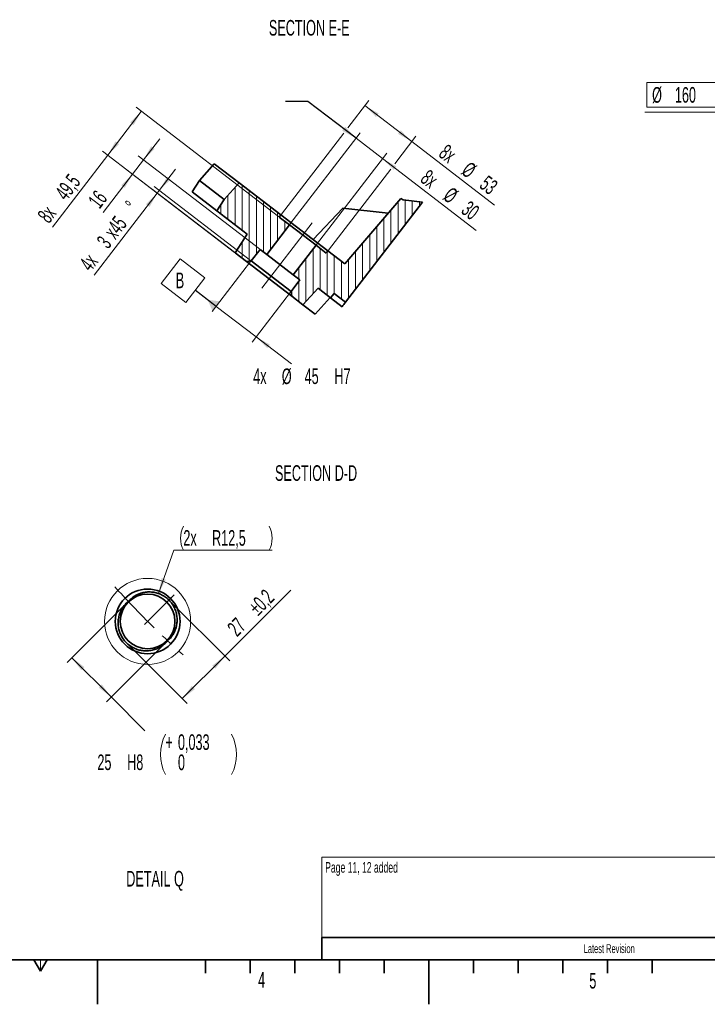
# Model space of a CAD drawing. Header units: millimetres. Extents: x 0 to 6126, y 0 to 4200.
# Tile 8 of 14: x 2073 to 3614, y 0 to 2208. Entities that reach past the tile are written whole.
import ezdxf

# ---------------------------------------------------------------- set-up
doc = ezdxf.new("R2010")
doc.units = ezdxf.units.MM
doc.header["$LTSCALE"] = 10
doc.linetypes.add('CENTERX2', pattern=[20.32, 12.7, -2.54, 2.54, -2.54])
doc.styles.add('SLDTEXTSTYLE0', font='TXT', dxfattribs={"width": 0.605})
doc.dimstyles.new('SLDDIMSTYLE10', dxfattribs={"dimtxt": 0.18, "dimasz": 35, "dimexe": 0, "dimexo": 0.0625, "dimgap": 0, "dimtad": 0, "dimtih": 1, "dimtoh": 1, "dimdec": 0, "dimrnd": 1e-09, "dimzin": 0, "dimdsep": 46, "dimtxsty": 'Standard', "dimsah": 1, "dimcen": 0.09, "dimadec": 0, "dimazin": 0, "dimtfac": 35, "dimtdec": 0, "dimtofl": 0, "dimtmove": 0, "dimatfit": 3, "dimfxl": 1, "dimfrac": 2, "dimtolj": 1, "dimtzin": 0, "dimarcsym": 0})
doc.dimstyles.new('SLDDIMSTYLE11', dxfattribs={"dimtxt": 35, "dimasz": 35, "dimexe": 0, "dimexo": 0.0625, "dimgap": -8.75, "dimtad": 0, "dimtih": 1, "dimtoh": 1, "dimdec": 1, "dimlfac": 0.3, "dimrnd": 1e-09, "dimzin": 12, "dimdsep": 46, "dimtxsty": 'SLDTEXTSTYLE0', "dimsah": 1, "dimcen": 0, "dimadec": 0, "dimazin": 3, "dimtfac": 1, "dimtmove": 0, "dimatfit": 3, "dimfxl": 1, "dimfrac": 2, "dimtolj": 1, "dimarcsym": 0})
doc.dimstyles.new('SLDDIMSTYLE20', dxfattribs={"dimtxt": 35, "dimasz": 35, "dimexe": 0, "dimexo": 0.0625, "dimgap": 8.75, "dimtad": 0, "dimtih": 1, "dimtoh": 1, "dimdec": 1, "dimlfac": 0.2, "dimrnd": 1e-09, "dimzin": 12, "dimdsep": 46, "dimtxsty": 'SLDTEXTSTYLE0', "dimsah": 1, "dimcen": 0, "dimadec": 0, "dimazin": 3, "dimtfac": 1, "dimtofl": 0, "dimtmove": 0, "dimatfit": 3, "dimfxl": 1, "dimfrac": 2, "dimtolj": 1, "dimtzin": 12, "dimarcsym": 0})
doc.dimstyles.new('SLDDIMSTYLE21', dxfattribs={"dimtxt": 35, "dimasz": 35, "dimexe": 0, "dimexo": 0.0625, "dimgap": 8.75, "dimtad": 0, "dimtih": 1, "dimtoh": 1, "dimdec": 3, "dimlfac": 0.2, "dimrnd": 1e-09, "dimzin": 12, "dimdsep": 46, "dimtxsty": 'SLDTEXTSTYLE0', "dimsah": 1, "dimcen": 0.09, "dimadec": 0, "dimazin": 3, "dimtol": 1, "dimtp": 0.033, "dimtfac": 1, "dimtdec": 3, "dimtofl": 0, "dimtmove": 0, "dimatfit": 3, "dimfxl": 1, "dimfrac": 2, "dimtolj": 1, "dimarcsym": 0})
doc.dimstyles.new('SLDDIMSTYLE22', dxfattribs={"dimtxt": 35, "dimasz": 35, "dimexe": 0, "dimexo": 0.0625, "dimgap": 8.75, "dimtad": 1, "dimdec": 1, "dimlfac": 0.2, "dimrnd": 1e-09, "dimzin": 12, "dimdsep": 46, "dimtxsty": 'SLDTEXTSTYLE0', "dimsah": 1, "dimcen": 0.09, "dimadec": 0, "dimazin": 3, "dimtol": 1, "dimtp": 0.2, "dimtm": 0.2, "dimtfac": 1, "dimtdec": 1, "dimtofl": 0, "dimtmove": 0, "dimatfit": 3, "dimfxl": 1, "dimfrac": 2, "dimtolj": 1, "dimarcsym": 0})
doc.dimstyles.new('SLDDIMSTYLE7', dxfattribs={"dimtxt": 35, "dimasz": 35, "dimexe": 0, "dimexo": 0.0625, "dimgap": 8.75, "dimtad": 1, "dimdec": 1, "dimlfac": 0.4, "dimrnd": 1e-09, "dimzin": 12, "dimdsep": 46, "dimtxsty": 'SLDTEXTSTYLE0', "dimsah": 1, "dimcen": 0.09, "dimadec": 0, "dimazin": 3, "dimtfac": 1, "dimtmove": 0, "dimatfit": 0, "dimfxl": 1, "dimfrac": 2, "dimtolj": 1, "dimtzin": 12, "dimarcsym": 0})
doc.dimstyles.new('SLDDIMSTYLE8', dxfattribs={"dimtxt": 35, "dimasz": 35, "dimexe": 0, "dimexo": 0.0625, "dimgap": 8.75, "dimtad": 1, "dimdec": 1, "dimlfac": 0.4, "dimrnd": 1e-09, "dimzin": 12, "dimdsep": 46, "dimtxsty": 'SLDTEXTSTYLE0', "dimsah": 1, "dimcen": 0.09, "dimadec": 0, "dimazin": 3, "dimtfac": 1, "dimtofl": 0, "dimtmove": 0, "dimatfit": 3, "dimfxl": 1, "dimfrac": 2, "dimtolj": 1, "dimtzin": 12, "dimarcsym": 0})
doc.dimstyles.new('SLDDIMSTYLE9', dxfattribs={"dimtxt": 35, "dimasz": 35, "dimexe": 0, "dimexo": 0.0625, "dimgap": 8.75, "dimtad": 0, "dimtih": 1, "dimtoh": 1, "dimdec": 1, "dimlfac": 0.4, "dimrnd": 1e-09, "dimzin": 12, "dimdsep": 46, "dimtxsty": 'SLDTEXTSTYLE0', "dimsah": 1, "dimcen": 0.09, "dimadec": 0, "dimazin": 3, "dimtfac": 1, "dimtmove": 0, "dimatfit": 0, "dimfxl": 1, "dimfrac": 2, "dimtolj": 1, "dimarcsym": 0})

# ---------------------------------------------------------------- blocks, each defined once
blk = doc.blocks.new('_D_9')
at = {"color": 7, "linetype": 'Continuous', "lineweight": 0}
for p, q in [((2826.8, 1941.9), (2779.2, 1978.4)), ((2678.9, 1749.1), (2836, 1953.8)), ((2826.8, 1941.9), (2886.3, 1896.2)), ((2738.4, 1703.5), (2895.5, 1908.1)), ((2886.3, 1896.2), (3096.2, 1735.2))]:
    blk.add_line(p, q, dxfattribs=at)
at = {"color": 7, "linetype": 'Continuous', "lineweight": 18}
for points in [[(2826.8, 1941.9), (2802.1, 1967.2), (2796, 1959.2)], [(2886.3, 1896.2), (2911.1, 1871), (2917.1, 1878.9)]]:
    blk.add_solid(points, dxfattribs=at)
at = {"color": 7, "linetype": 'Continuous', "lineweight": 18, "char_height": 35, "attachment_point": 1, "rotation": 322.5, "style": 'SLDTEXTSTYLE0'}
for s, insert in [('8x', (2989.9, 1873.7)), ('%%c', (3040.8, 1834.6)), ('30', (3081.3, 1803.6))]:
    blk.add_mtext(s, dxfattribs=dict(at, insert=insert))
blk = doc.blocks.new('_D_10')
at = {"color": 7, "linetype": 'Continuous', "lineweight": 0}
for p, q in [((2808.7, 1965.4), (2855.8, 2026.8)), ((2846.6, 2014.9), (2951.8, 1934.3)), ((2659.9, 1771.6), (2799.4, 1953.3)), ((2913.8, 1884.8), (2960.9, 1946.2)), ((2951.8, 1934.3), (3137.2, 1792)), ((2765, 1690.9), (2904.5, 1872.7))]:
    blk.add_line(p, q, dxfattribs=at)
at = {"color": 7, "linetype": 'Continuous', "lineweight": 18}
for points in [[(2846.6, 2014.9), (2871.4, 1989.6), (2877.4, 1997.6)], [(2951.8, 1934.3), (2927, 1959.5), (2920.9, 1951.6)]]:
    blk.add_solid(points, dxfattribs=at)
at = {"color": 7, "linetype": 'Continuous', "lineweight": 18, "char_height": 35, "attachment_point": 1, "rotation": 322.5, "style": 'SLDTEXTSTYLE0'}
for s, insert in [('8x', (3030.9, 1930.5)), ('%%c', (3081.8, 1891.4)), ('53', (3122.3, 1860.4))]:
    blk.add_mtext(s, dxfattribs=dict(at, insert=insert))
blk = doc.blocks.new('_D_11')
at = {"color": 7, "linetype": 'Continuous', "lineweight": 0}
for p, q in [((2590.8, 1665.1), (2504.8, 1553)), ((2513.9, 1564.9), (2466.3, 1601.5)), ((2680.1, 1596.7), (2594.1, 1484.5)), ((2513.9, 1564.9), (2603.2, 1496.4)), ((2603.2, 1496.4), (2682.1, 1435.9))]:
    blk.add_line(p, q, dxfattribs=at)
at = {"color": 7, "linetype": 'Continuous', "lineweight": 18}
blk.add_solid([(2603.2, 1496.4), (2627.9, 1471.2), (2634, 1479.1)], dxfattribs=at)
at = {"color": 7, "linetype": 'Continuous', "lineweight": 18, "char_height": 35, "attachment_point": 1, "style": 'SLDTEXTSTYLE0'}
for s, insert in [('4x', (2596.5, 1425.7)), ('%%c', (2660.6, 1425.6)), ('45', (2711.7, 1425.7)), ('H7', (2778.3, 1425.7))]:
    blk.add_mtext(s, dxfattribs=dict(at, insert=insert))
blk = doc.blocks.new('_D_12')
at = {"color": 7, "linetype": 'Continuous', "lineweight": 0}
for p, q in [((2386.2, 1824.7), (2422.8, 1872.3)), ((2590.5, 1668), (2374.3, 1833.8)), ((2381.7, 1818.7), (2240.6, 1634.8)), ((2580, 1666.6), (2369.8, 1827.9)), ((2381.7, 1818.7), (2386.2, 1824.7))]:
    blk.add_line(p, q, dxfattribs=at)
at = {"color": 7, "linetype": 'Continuous', "lineweight": 18}
for points in [[(2386.2, 1824.7), (2411.5, 1849.4), (2403.6, 1855.5)], [(2381.7, 1818.7), (2356.4, 1794), (2364.3, 1787.9)]]:
    blk.add_solid(points, dxfattribs=at)
at = {"color": 7, "linetype": 'Continuous', "lineweight": 18, "char_height": 35, "attachment_point": 1, "rotation": 52.5, "style": 'SLDTEXTSTYLE0'}
for s, insert in [('x45', (2260, 1734.5)), ('%%d', (2307.3, 1795.9)), ('3', (2243.7, 1713.2)), ('4x', (2204.7, 1662.3))]:
    blk.add_mtext(s, dxfattribs=dict(at, insert=insert))
blk = doc.blocks.new('_D_13')
at = {"color": 7, "linetype": 'Continuous', "lineweight": 0}
for p, q in [((2350.5, 1893.1), (2387, 1940.7)), ((2610.3, 1693.7), (2338.6, 1902.2)), ((2326.1, 1861.3), (2350.5, 1893.1)), ((2326.1, 1861.3), (2260.3, 1775.5)), ((2554.7, 1686), (2314.2, 1870.5))]:
    blk.add_line(p, q, dxfattribs=at)
at = {"color": 7, "linetype": 'Continuous', "lineweight": 18}
for points in [[(2350.5, 1893.1), (2375.8, 1917.8), (2367.8, 1923.9)], [(2326.1, 1861.3), (2300.9, 1836.6), (2308.8, 1830.5)]]:
    blk.add_solid(points, dxfattribs=at)
at = {"color": 7, "linetype": 'Continuous', "lineweight": 18, "insert": (2224.5, 1803), "char_height": 35, "attachment_point": 1, "rotation": 52.5, "style": 'SLDTEXTSTYLE0'}
blk.add_mtext('16', dxfattribs=at)
blk = doc.blocks.new('_D_14')
at = {"color": 7, "linetype": 'Continuous', "lineweight": 0}
for p, q in [((2653.3, 1766.3), (2334, 2011.3)), ((2270.6, 1904), (2345.9, 2002.1)), ((2270.6, 1904), (2146.9, 1742.7)), ((2554.7, 1686), (2258.7, 1913.1))]:
    blk.add_line(p, q, dxfattribs=at)
at = {"color": 7, "linetype": 'Continuous', "lineweight": 18}
for points in [[(2345.9, 2002.1), (2320.7, 1977.4), (2328.6, 1971.3)], [(2270.6, 1904), (2295.9, 1928.7), (2287.9, 1934.8)]]:
    blk.add_solid(points, dxfattribs=at)
at = {"color": 7, "linetype": 'Continuous', "lineweight": 18, "char_height": 35, "attachment_point": 1, "rotation": 52.5, "style": 'SLDTEXTSTYLE0'}
for s, insert in [('49,5', (2150.2, 1821.1)), ('8x', (2111.1, 1770.2))]:
    blk.add_mtext(s, dxfattribs=dict(at, insert=insert))
blk = doc.blocks.new('SW_DATUMTAG_0')
at = {"color": 0, "linetype": 'Continuous', "lineweight": 18}
for p, q in [((-33, 20.4), (9.6, 75.9)), ((9.6, 75.9), (65.1, 33.3)), ((65.1, 33.3), (22.5, -22.2)), ((22.5, -22.2), (-33, 20.4)), ((90.9, -30.6), (43.8, 5.6))]:
    blk.add_line(p, q, dxfattribs=at)
at = {"color": 0, "linetype": 'Continuous', "lineweight": 0}
blk.add_solid([(99.4, -19.5), (82.4, -41.7), (71.4, -15.7)], dxfattribs=at)
at = {"color": 0, "linetype": 'Continuous', "lineweight": 0, "insert": (0, 45.1), "char_height": 35, "attachment_point": 1, "style": 'SLDTEXTSTYLE0'}
blk.add_mtext('B', dxfattribs=at)
blk = doc.blocks.new('_D_15')
at = {"color": 7, "linetype": 'Continuous', "lineweight": 0}
for p, q in [((3478.1, 2011.4), (3478.1, 2066.8)), ((3478.1, 2066.8), (3633.4, 2066.8)), ((3633.4, 2066.8), (3633.4, 2011.4)), ((3633.4, 2011.4), (3478.1, 2011.4)), ((3652.4, 2000.6), (3474.1, 2000.6)), ((3810.6, 1842.4), (3652.4, 2000.6)), ((4187.8, 1465.3), (3810.6, 1842.4)), ((4187.8, 1465.3), (4230.2, 1422.9))]:
    blk.add_line(p, q, dxfattribs=at)
at = {"color": 7, "linetype": 'Continuous', "lineweight": 18}
for points in [[(3810.6, 1842.4), (3789.4, 1870.7), (3782.3, 1863.6)], [(4187.8, 1465.3), (4209, 1437), (4216, 1444.1)]]:
    blk.add_solid(points, dxfattribs=at)
at = {"color": 7, "linetype": 'Continuous', "lineweight": 18, "char_height": 35, "attachment_point": 1, "style": 'SLDTEXTSTYLE0'}
for s, insert in [('%%c', (3490.1, 2056.5)), ('160', (3541.1, 2056.6))]:
    blk.add_mtext(s, dxfattribs=dict(at, insert=insert))
blk = doc.blocks.new('_D_32')
at = {"color": 7, "linetype": 'Continuous', "lineweight": 0}
for p, q in [((2384.4, 921), (2418.7, 1018.1)), ((2418.7, 1018.1), (2638.9, 1018.1))]:
    blk.add_line(p, q, dxfattribs=at)
at = {"color": 7, "linetype": 'Continuous', "lineweight": 18}
for centre, start, end in [((2493.8, 1045), 153.4349, 206.5651), ((2578.8, 1045), 333.4349, 26.5651)]:
    blk.add_arc(centre, 60.1, start, end, dxfattribs=at)
blk.add_solid([(2384.4, 921), (2400.8, 952.3), (2391.4, 955.7)], dxfattribs=at)
at = {"color": 7, "linetype": 'Continuous', "lineweight": 18, "char_height": 35, "attachment_point": 1, "style": 'SLDTEXTSTYLE0'}
for s, insert in [('2x', (2440.1, 1063.2)), ('R12,5', (2504.3, 1063.2))]:
    blk.add_mtext(s, dxfattribs=dict(at, insert=insert))
blk = doc.blocks.new('_D_33')
at = {"color": 7, "linetype": 'Continuous', "lineweight": 0}
for p, q in [((2310.9, 897.8), (2179.7, 766.6)), ((2399.3, 809.4), (2268.1, 678.2)), ((2190.3, 777.2), (2278.7, 688.8)), ((2278.7, 688.8), (2354, 613.4))]:
    blk.add_line(p, q, dxfattribs=at)
at = {"color": 7, "linetype": 'Continuous', "lineweight": 18}
for centre, start, end in [((2490.2, 560.2), 153.4349, 206.5651), ((2457.8, 560.2), 333.4349, 26.5651)]:
    blk.add_arc(centre, 101.1, start, end, dxfattribs=at)
for points in [[(2190.3, 777.2), (2211.5, 748.9), (2218.6, 756)], [(2278.7, 688.8), (2257.4, 717.1), (2250.4, 710)]]:
    blk.add_solid(points, dxfattribs=at)
at = {"color": 7, "linetype": 'Continuous', "lineweight": 18, "char_height": 35, "attachment_point": 1, "style": 'SLDTEXTSTYLE0'}
for s, insert in [('+', (2399.8, 605.3)), ('0,033', (2427.9, 605.3)), ('25', (2247.5, 560.2)), ('H8', (2314.1, 560.2)), ('0', (2427.9, 560.1))]:
    blk.add_mtext(s, dxfattribs=dict(at, insert=insert))
blk = doc.blocks.new('_D_34')
at = {"color": 7, "linetype": 'Continuous', "lineweight": 0}
for p, q in [((2533.1, 780.9), (2680.8, 928.5)), ((2409.2, 904.8), (2543.8, 770.3)), ((2313.7, 809.4), (2448.3, 674.8)), ((2437.7, 685.4), (2533.1, 780.9))]:
    blk.add_line(p, q, dxfattribs=at)
at = {"color": 7, "linetype": 'Continuous', "lineweight": 18}
for points in [[(2533.1, 780.9), (2504.9, 759.7), (2511.9, 752.6)], [(2437.7, 685.4), (2466, 706.6), (2458.9, 713.7)]]:
    blk.add_solid(points, dxfattribs=at)
at = {"color": 7, "linetype": 'Continuous', "lineweight": 18, "char_height": 35, "attachment_point": 1, "rotation": 45, "style": 'SLDTEXTSTYLE0'}
for s, insert in [('±0,2', (2582.8, 894.3)), ('27', (2535.7, 847.2))]:
    blk.add_mtext(s, dxfattribs=dict(at, insert=insert))

msp = doc.modelspace()

# ---------------------------------------------------------------- hatches: boundary and pattern name
at = {"linetype": 'Continuous', "lineweight": 18}
h = msp.add_hatch(dxfattribs=at)
h.set_pattern_fill('ANSI31', scale=5, angle=45, style=0)
h.paths.add_polyline_path([(2556.259855, 1684.756278), (2581.548442, 1665.351663), (2592.064303, 1666.736102), (2611.84905, 1692.520085), (2626.724425, 1681.105809), (2677.708194, 1747.549151), (2654.899286, 1765.051042), (2658.704045, 1770.0095), (2564.737433, 1842.112618), (2531.678972, 1804.455646), (2514.988363, 1779.448628), (2583.227455, 1727.086931)], flags=0)
h = msp.add_hatch(dxfattribs=at)
h.set_pattern_fill('ANSI31', scale=5, angle=45, style=0)
h.paths.add_polyline_path([(2803.265904, 1574.001396), (2975.483078, 1798.439186), (2932.47567, 1804.101219), (2927.164801, 1806.877467), (2801.858802, 1660.162992), (2763.823362, 1689.348611), (2760.018603, 1684.390153), (2737.209695, 1701.892044), (2686.225925, 1635.448701), (2701.1013, 1624.034425), (2681.316554, 1598.250441), (2682.700993, 1587.73458), (2707.989581, 1568.329965), (2741.898123, 1605.334646), (2769.692709, 1584.00711), (2777.82195, 1593.525229)], flags=0)

# ---------------------------------------------------------------- linework, layer by layer
at = {"color": 7, "linetype": 'Continuous', "lineweight": 35}
for p, q in [((2509.090635, 1884.811907), (2476.479058, 1846.81203)), ((2564.737433, 1842.112618), (2509.090635, 1884.811907)), ((2476.479058, 1846.81203), (2459.520318, 1822.010756)), ((2476.479058, 1846.81203), (2531.678972, 1804.455646)), ((2531.678972, 1804.455646), (2564.737433, 1842.112618)), ((2564.737433, 1842.112618), (2658.704045, 1770.0095)), ((2459.520318, 1822.010756), (2514.988363, 1779.448628)), ((2514.988363, 1779.448628), (2531.678972, 1804.455646)), ((2801.858802, 1660.162992), (2927.164801, 1806.877467)), ((2975.483078, 1798.439186), (2803.265904, 1574.001396)), ((2932.47567, 1804.101219), (2927.164801, 1806.877467)), ((2975.483078, 1798.439186), (2932.47567, 1804.101219)), ((2583.227455, 1727.086931), (2514.988363, 1779.448628)), ((2658.704045, 1770.0095), (2654.899286, 1765.051042)), ((2658.704045, 1770.0095), (2763.823362, 1689.348611)), ((2797.299691, 1784.776147), (2730.745851, 1714.729878)), ((2899.107385, 1774.026453), (2797.299691, 1784.776147)), ((2677.708194, 1747.549151), (2626.724425, 1681.105809)), ((2677.708194, 1747.549151), (2654.899286, 1765.051042)), ((2737.209695, 1701.892044), (2677.708194, 1747.549151)), ((2583.227455, 1727.086931), (2556.259855, 1684.756278)), ((2686.225925, 1635.448701), (2737.209695, 1701.892044)), ((2760.018603, 1684.390153), (2737.209695, 1701.892044)), ((2581.548442, 1665.351663), (2556.259855, 1684.756278)), ((2611.84905, 1692.520085), (2592.064303, 1666.736102)), ((2626.724425, 1681.105809), (2611.84905, 1692.520085)), ((2626.724425, 1681.105809), (2686.225925, 1635.448701)), ((2760.018603, 1684.390153), (2763.823362, 1689.348611)), ((2763.823362, 1689.348611), (2801.858802, 1660.162992)), ((2581.548442, 1665.351663), (2592.064303, 1666.736102)), ((2682.700993, 1587.73458), (2581.548442, 1665.351663)), ((2592.064303, 1666.736102), (2681.316554, 1598.250441)), ((2701.1013, 1624.034425), (2686.225925, 1635.448701)), ((2681.316554, 1598.250441), (2701.1013, 1624.034425)), ((2681.316554, 1598.250441), (2682.700993, 1587.73458)), ((2707.989581, 1568.329965), (2741.898123, 1605.334646)), ((2769.692709, 1584.00711), (2741.898123, 1605.334646)), ((2769.692709, 1584.00711), (2777.82195, 1593.525229)), ((2777.82195, 1593.525229), (2803.265904, 1574.001396)), ((2707.989581, 1568.329965), (2682.700993, 1587.73458)), ((2735.02244, 1547.586922), (2707.989581, 1568.329965)), ((2735.02244, 1547.586922), (2768.930983, 1584.591603)), ((2795.656386, 1564.08448), (2769.692709, 1584.00711)), ((2319.370551, 906.263278), (2312.299428, 899.19223)), ((2400.687827, 810.803906), (2407.758875, 817.874954)), ((2750, 150), (4030, 150)), ((2750, 150), (2750, 100)), ((200, 100), (5860, 100)), ((2105, 100), (2120, 74.019238)), ((2120, 74.019238), (2135, 100)), ((2247.5, 0), (2247.5, 100)), ((2490, 100), (2490, 70)), ((2590, 100), (2590, 70)), ((2690, 100), (2690, 70)), ((2790, 100), (2790, 70)), ((2890, 100), (2890, 70)), ((2990, 100), (2990, 0)), ((3090, 100), (3090, 70)), ((3190, 100), (3190, 70)), ((3290, 100), (3290, 70)), ((3390, 100), (3390, 70)), ((3490, 100), (3490, 70))]:
    msp.add_line(p, q, dxfattribs=at)
at = {"color": 7, "linetype": 'CENTERX2', "lineweight": 18, "ltscale": 2.5}
msp.add_line((2615.955664, 1605.4712), (2728.765595, 1752.487964), dxfattribs=at)
at = {"color": 7, "linetype": 'CENTERX2', "lineweight": 18}
for q in [(2419.533681, 918.038096), (2353.158304, 851.662719)]:
    msp.add_line((2363.564701, 862.069116), q, dxfattribs=at)
at = {"color": 7, "linetype": 'Continuous', "lineweight": 18}
for p, q in [((4030, 330), (2750, 330)), ((2750, 330), (2750, 150)), ((2120, 74.019238), (2120, 100))]:
    msp.add_line(p, q, dxfattribs=at)
at = {"color": 7, "linetype": 'CENTERX2', "lineweight": 35}
msp.add_line((2990, 100), (2990, 0), dxfattribs=at)
at = {"color": 7, "linetype": 'Continuous', "lineweight": 18}
msp.add_circle((2360.029194, 858.537864), 96.376389, dxfattribs=at)
at = {"color": 7, "linetype": 'Continuous', "lineweight": 35}
for centre, radius in [((2360.029189, 858.533592), 72.50005), ((2360.029175, 858.533567), 61.250001)]:
    msp.add_circle(centre, radius, dxfattribs=at)
at = {"color": 7, "linetype": 'CENTERX2', "lineweight": 18}
msp.add_arc((3774.24273, 2272.747145), 2000, 221.947946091, 228.137352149, dxfattribs=at)
at = {"color": 7, "linetype": 'Continuous', "lineweight": 35}
msp.add_open_spline([(2803.265904, 1574.001396), (2800.729837, 1570.69633), (2798.193325, 1567.390682), (2795.656386, 1564.08448)], degree=3, dxfattribs=at)
for points, knots in [([(2407.758875, 817.874954), (2408.819483, 818.983707), (2412.019017, 822.328477), (2415.691206, 827.351663), (2418.902345, 832.875191), (2421.079144, 837.424205), (2422.948764, 842.34285), (2424.413418, 847.46457), (2425.430801, 852.679756), (2426.191501, 859.688085), (2426.063976, 866.769242), (2425.040108, 873.746299), (2423.835619, 878.884688), (2422.215916, 883.875784), (2420.159339, 888.766968), (2416.893296, 894.990668), (2412.852624, 900.776422), (2408.143401, 905.98308), (2404.281391, 909.584259), (2400.147096, 912.833278), (2395.780681, 915.712038), (2391.139152, 918.241339), (2386.310607, 920.362674), (2381.33905, 922.063654), (2376.268648, 923.339266), (2371.05419, 924.194472), (2364.064095, 924.738458), (2357.027481, 924.397009), (2350.119423, 923.183074), (2345.433492, 921.941214), (2339.935469, 920.041502), (2333.544259, 917.096186), (2326.071725, 912.421141), (2321.617943, 908.328458), (2319.370551, 906.263278)], [0, 0, 0, 0, 0.0234484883, 0.0707369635, 0.094615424, 0.1210764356, 0.1477270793, 0.1749656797, 0.2024117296, 0.2288472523, 0.2826396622, 0.310063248, 0.3365463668, 0.3632204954, 0.390188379, 0.4175553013, 0.4705655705, 0.4974761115, 0.5247796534, 0.5511825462, 0.5777681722, 0.6046371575, 0.6318932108, 0.6582923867, 0.6848708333, 0.7117284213, 0.7389691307, 0.7919512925, 0.8188317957, 0.8460951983, 0.8659584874, 0.9076999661, 0.9534251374, 1, 1, 1, 1]), ([(2312.299428, 899.19223), (2311.238855, 898.083418), (2308.039481, 894.738529), (2304.367116, 889.715511), (2301.156052, 884.19197), (2298.97914, 879.643), (2297.109546, 874.72433), (2295.644884, 869.602615), (2294.627501, 864.387427), (2293.866811, 857.3791), (2293.994276, 850.297931), (2295.018286, 843.320889), (2296.222775, 838.18251), (2297.842367, 833.191384), (2299.898972, 828.300218), (2303.165, 822.076494), (2307.205756, 816.290781), (2311.914972, 811.084098), (2315.776986, 807.482955), (2319.911219, 804.233853), (2324.277678, 801.355193), (2328.919163, 798.825825), (2333.747714, 796.704478), (2338.719334, 795.003602), (2343.789664, 793.727679), (2349.004182, 792.872757), (2355.99422, 792.328743), (2363.03088, 792.669896), (2369.938862, 793.884162), (2374.624814, 795.125959), (2380.122853, 797.025699), (2386.514105, 799.970972), (2393.986651, 804.646046), (2398.440435, 808.738727), (2400.687827, 810.803906)], [0, 0, 0, 0, 0.02344878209, 0.07073663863, 0.09461509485, 0.12107626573, 0.14772690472, 0.17496550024, 0.20241154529, 0.22884706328, 0.28263946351, 0.31006309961, 0.33654621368, 0.3632202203, 0.39018809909, 0.41755501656, 0.47056549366, 0.49747602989, 0.52477956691, 0.55118215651, 0.5777680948, 0.6046367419, 0.63189279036, 0.65829232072, 0.68487094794, 0.71172803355, 0.73896911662, 0.79195085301, 0.81883148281, 0.84609488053, 0.86595816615, 0.90769998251, 0.95342514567, 1, 1, 1, 1])]:
    msp.add_open_spline(points, degree=3, knots=knots, dxfattribs=at)

# ---------------------------------------------------------------- block references
at = {"color": 7, "linetype": 'Continuous', "lineweight": 0}
msp.add_blockref('SW_DATUMTAG_0', (2423.064287, 1595.501978), dxfattribs=at)

# ---------------------------------------------------------------- texts
at = {"color": 7, "linetype": 'Continuous', "lineweight": 18, "char_height": 35, "attachment_point": 2, "style": 'SLDTEXTSTYLE0'}
for s, insert in [('SECTION E-E', (2722.082418, 2207.017973)), ('SECTION D-D', (2737.34066, 1208.647677))]:
    msp.add_mtext(s, dxfattribs=dict(at, insert=insert))
at = {"color": 7, "linetype": 'Continuous', "lineweight": 0, "style": 'SLDTEXTSTYLE0'}
for s, insert, char_height, attachment_point in [('Page 11, 12 added', (2757.781347, 318.907179), 23.8125, 1), ('DETAIL Q', (2376.662955, 299.101287), 35, 2), ('Latest Revision', (3393.994062, 134.834495), 20, 2), ('4', (2607.41735, 72.453178), 35, 1), ('5', (3349.344887, 70.320537), 35, 1)]:
    msp.add_mtext(s, dxfattribs=dict(at, insert=insert, char_height=char_height, attachment_point=attachment_point))

# ---------------------------------------------------------------- dimensions: what is measured, and where the dimension line sits
at = {"color": 7, "linetype": 'Continuous', "lineweight": 18}
dim = msp.add_diameter_dim_2p(p1=(3810.624482, 1842.409839), p2=(4187.755635, 1465.29376), dimstyle='SLDDIMSTYLE11', dxfattribs=at)
dim.commit()
dim.dimension.update_dxf_attribs({"geometry": '_D_15', "text_midpoint": (3555.728975, 2039.084033), "dimtype": 163})
for base, p1, p2, angle, text, dimstyle, picture, middle in [((2345.934966, 2002.127703), (2556.259855, 1684.756278), (2654.899286, 1765.051042), 52.5, '8x <>', 'SLDDIMSTYLE8', '_D_14', (2194.906802, 1805.303967)), ((2951.751407, 1934.261207), (2658.704045, 1770.0095), (2763.823362, 1689.348611), 322.5, '8x %%c<>', 'SLDDIMSTYLE8', '_D_10', (3070.307387, 1843.290003)), ((2886.329198, 1896.228364), (2677.708194, 1747.549151), (2737.209695, 1701.892044), 322.5, '8x %%c<>', 'SLDDIMSTYLE7', '_D_9', (3029.326001, 1786.503057)), ((2386.235918, 1824.673777), (2581.548442, 1665.351663), (2592.064303, 1666.736102), 52.5, '4x <>x45%%d', 'SLDDIMSTYLE7', '_D_12', (2298.362127, 1710.154423)), ((2603.199449, 1496.446247), (2592.064303, 1666.736102), (2681.316554, 1598.250441), 322.5, '4x %%c<>H7', 'SLDDIMSTYLE9', '_D_11', (2718.199326, 1408.203738)), ((2278.659193, 688.77526), (2312.29946, 899.192222), (2400.687808, 810.803875), 315, '<>H8', 'SLDDIMSTYLE21', '_D_33', (2403.210518, 564.223936))]:
    dim = msp.add_linear_dim(base=base, p1=p1, p2=p2, angle=angle, text=text, dimstyle=dimstyle, dxfattribs=at)
    dim.commit()
    dim.dimension.update_dxf_attribs({"geometry": picture, "text_midpoint": middle, "dimtype": 160})
for base, p1, p2, angle, dimstyle, picture, middle in [((2350.48593, 1893.07106), (2556.259855, 1684.756278), (2611.84905, 1692.520085), 52.5, 'SLDDIMSTYLE7', '_D_13', (2276.547016, 1796.71199)), ((2533.146959, 780.875207), (2312.29946, 810.803875), (2407.758875, 906.26329), 45, 'SLDDIMSTYLE22', '_D_34', (2624.191251, 871.919499))]:
    dim = msp.add_linear_dim(base=base, p1=p1, p2=p2, angle=angle, dimstyle=dimstyle, dxfattribs=at)
    dim.commit()
    dim.dimension.update_dxf_attribs({"geometry": picture, "text_midpoint": middle, "dimtype": 160})
dim = msp.add_radius_dim(center=(2363.564701, 862.069116), mpoint=(2384.40145, 920.993474), text='(2x <>)', dimstyle='SLDDIMSTYLE20', dxfattribs=at)
dim.commit()
dim.dimension.update_dxf_attribs({"geometry": '_D_32', "text_midpoint": (2536.310097, 1048.979511), "dimtype": 164})

# ---------------------------------------------------------------- leaders
msp.add_leader([(2826.860642, 1941.928405), (2719.077652, 2024.402436), (2669.077652, 2024.402436)], dimstyle='SLDDIMSTYLE10', dxfattribs=at)

doc.saveas('drawing.dxf')
